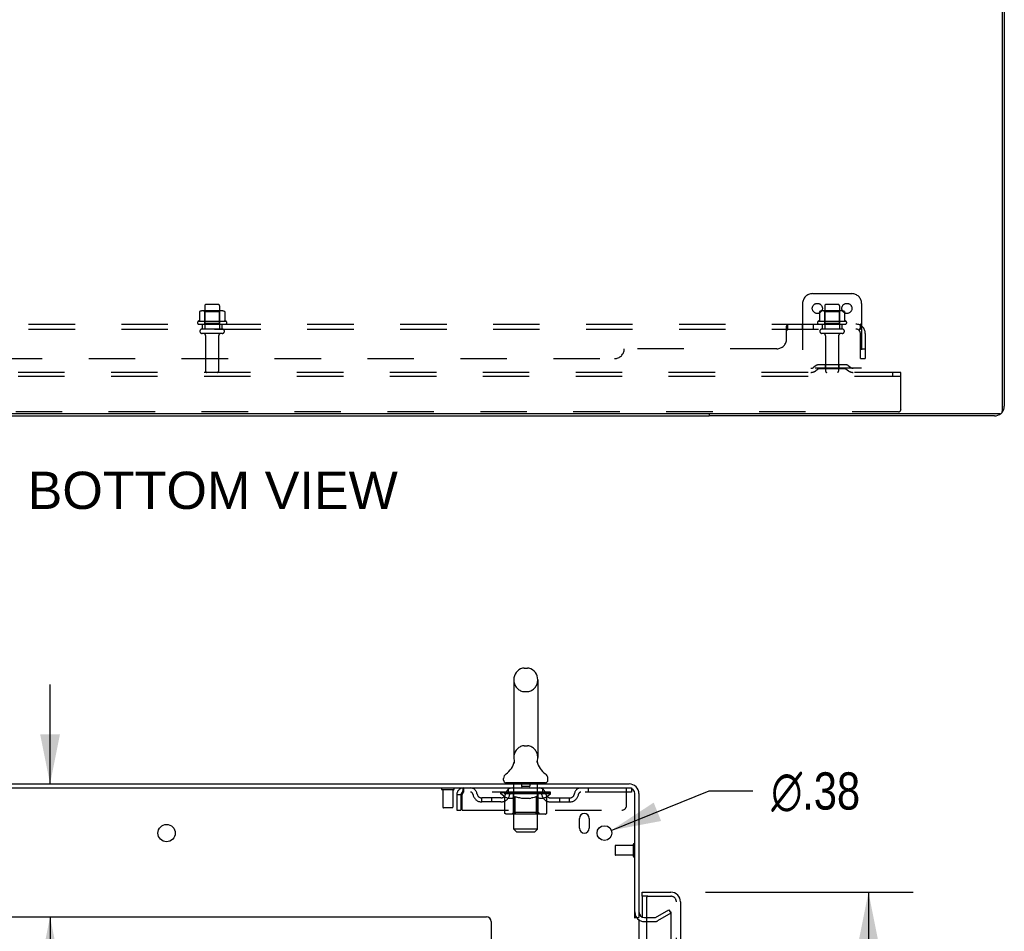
# Model space of a CAD drawing. Header units: inches. Extents: x 0 to 215, y 0 to 139.
# Tile 52 of 111: x 26 to 51, y 93 to 116. Entities that reach past the tile are written whole.
import ezdxf

# ---------------------------------------------------------------- set-up
doc = ezdxf.new("R2010")
doc.units = ezdxf.units.IN
doc.header["$LTSCALE"] = 11.804375
doc.header["$MEASUREMENT"] = 0
doc.linetypes.add('HIDDEN', pattern=[0.2, 0.1, -0.1])
doc.layers.get('0').update_dxf_attribs({"linetype": 'CONTINUOUS'})
for name, color, linetype in [('DEFAULT_2', 8, 'HIDDEN'), ('DIMENSIONS', 7, 'CONTINUOUS'), ('DOOR_ASSEMBLY', 7, 'CONTINUOUS'), ('SUBPANEL', 7, 'CONTINUOUS')]:
    doc.layers.add(name, color=color, linetype=linetype)
doc.styles.get("Standard").update_dxf_attribs({"font": 'arial.ttf'})
doc.styles.add('TEXTSTYLE_1', font='gdt', dxfattribs={"width": 0.8})
doc.dimstyles.new('DIMSTYLE_1', dxfattribs={"dimtxt": 0.946875, "dimasz": 1.2625, "dimexe": 0.09, "dimexo": 0.07, "dimgap": 0.0375, "dimtad": 0, "dimtih": 1, "dimtoh": 1, "dimzin": 4, "dimdsep": 46, "dimtxsty": 'Standard', "dimblk": '_FILLED', "dimblk1": '_FILLED', "dimblk2": '_FILLED', "dimcen": 0.09, "dimadec": 3, "dimazin": 1, "dimtfac": 1, "dimtdec": 3, "dimtofl": 0, "dimtmove": 0, "dimatfit": 3, "dimldrblk": '_FILLED', "dimfxl": 0, "dimtolj": 1, "dimtzin": 4, "dimarcsym": 0})
doc.dimstyles.new('DIMSTYLE_2', dxfattribs={"dimtxt": 0.946875, "dimasz": 1.2625, "dimexe": 0.09, "dimexo": 0.07, "dimgap": 0.09, "dimtad": 0, "dimtih": 1, "dimtoh": 1, "dimzin": 4, "dimdsep": 46, "dimtxsty": 'Standard', "dimblk": '_FILLED', "dimblk1": '_FILLED', "dimblk2": '_FILLED', "dimcen": 0.09, "dimadec": 3, "dimazin": 1, "dimtfac": 1, "dimtdec": 3, "dimtofl": 0, "dimtmove": 0, "dimatfit": 1, "dimldrblk": '_FILLED', "dimfxl": 0, "dimtolj": 1, "dimtzin": 4, "dimarcsym": 0})

# ---------------------------------------------------------------- blocks, each defined once
blk = doc.blocks.new('_FILLED')
at = {"color": 0, "linetype": 'ByBlock'}
blk.add_solid([(0, 0), (-1, 0.2), (-1, -0.2)], dxfattribs=at)
blk = doc.blocks.new('*D9')
at = {"layer": 'DIMENSIONS', "color": 2, "linetype": 'Continuous'}
for p, q in [((43.174, 93.542), (48.448, 93.542)), ((47.311, 93.542), (47.311, 55.002)), ((47.311, 13.042), (47.311, 51.688)), ((43.174, 13.042), (48.448, 13.042))]:
    blk.add_line(p, q, dxfattribs=at)
at = {"layer": 'DIMENSIONS', "color": 2, "linetype": 'Continuous', "xscale": 1.2625, "yscale": 1.2625, "zscale": 1.2625}
for p, rotation in [((47.311, 93.542), 90), ((47.311, 13.042), 270)]:
    blk.add_blockref('_FILLED', p, dxfattribs=dict(at, rotation=rotation))
at = {"layer": 'DIMENSIONS', "color": 2, "linetype": 'Continuous', "insert": (47.311, 54.528), "char_height": 0.9469, "width": 3.9635, "attachment_point": 2, "line_spacing_factor": 0.9}
blk.add_mtext('80.50\\PDOOR', dxfattribs=at)
blk = doc.blocks.new('*D15')
at = {"layer": 'DIMENSIONS', "color": 2, "linetype": 'Continuous'}
for p, q in [((26.519, 96.292), (26.519, 98.817)), ((26.519, 92.917), (26.519, 89.848)), ((26.519, 89.848), (27.624, 89.848))]:
    blk.add_line(p, q, dxfattribs=at)
at = {"layer": 'DIMENSIONS', "color": 2, "linetype": 'Continuous', "xscale": 1.2625, "yscale": 1.2625, "zscale": 1.2625}
for p, rotation in [((26.519, 96.292), 270), ((26.519, 92.917), 90)]:
    blk.add_blockref('_FILLED', p, dxfattribs=dict(at, rotation=rotation))
at = {"layer": 'DIMENSIONS', "color": 2, "linetype": 'Continuous', "insert": (28.097, 90.322), "char_height": 0.9469, "width": 2.57311, "attachment_point": 1, "line_spacing_factor": 0.9}
blk.add_mtext('3.38', dxfattribs=at)
blk = doc.blocks.new('*D25')
at = {"layer": 'DIMENSIONS', "color": 2, "linetype": 'Continuous'}
for p, q in [((40.778, 95.112), (43.265, 96.112)), ((43.265, 96.112), (44.37, 96.112))]:
    blk.add_line(p, q, dxfattribs=at)
at = {"layer": 'DIMENSIONS', "color": 2, "linetype": 'Continuous', "xscale": 1.2625, "yscale": 1.2625, "zscale": 1.2625, "rotation": 201.9136037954}
blk.add_blockref('_FILLED', (40.778, 95.112), dxfattribs=at)
at = {"layer": 'DIMENSIONS', "color": 2, "linetype": 'Continuous', "insert": (44.843, 96.586), "char_height": 0.94688, "width": 3.09993, "attachment_point": 1, "line_spacing_factor": 0.9, "style": 'TEXTSTYLE_1'}
blk.add_mtext('{\\fgdt;n}\\fArial;.38', dxfattribs=at)

msp = doc.modelspace()

# ---------------------------------------------------------------- linework, layer by layer
at = {"color": 3, "linetype": 'Continuous'}
for p, q in [((50.71, 129.645), (50.71, 105.757)), ((50.762, 129.541), (50.762, 105.891)), ((50.65, 105.697), (10.624, 105.697)), ((50.516, 105.645), (43.262, 105.645)), ((17.531, 96.292), (41.232, 96.292)), ((17.569, 96.188), (41.232, 96.188)), ((41.375, 92.884), (41.375, 96.045)), ((41.479, 96.045), (41.479, 92.896)), ((39.969, 95.167), (39.969, 95.417)), ((40.219, 95.417), (40.219, 95.167)), ((19.729, 92.917), (37.604, 92.917)), ((41.479, 92.844), (41.479, 13.74)), ((41.621, 92.896), (41.683, 92.896)), ((37.729, 92.792), (37.729, 12.417))]:
    msp.add_line(p, q, dxfattribs=at)
at = {"color": 7, "linetype": 'Continuous'}
for p, q in [((18.012, 105.645), (43.262, 105.645)), ((43.262, 105.697), (43.262, 105.645)), ((38.56, 99.237), (38.647, 99.237)), ((38.298, 98.937), (38.298, 96.962)), ((38.91, 98.937), (38.91, 96.962)), ((38.304, 96.819), (38.302, 96.814)), ((38.898, 96.873), (38.899, 96.878)), ((38.898, 96.868), (38.898, 96.873)), ((38.898, 96.863), (38.898, 96.868)), ((38.898, 96.858), (38.898, 96.863)), ((38.898, 96.853), (38.898, 96.858)), ((38.898, 96.848), (38.898, 96.853)), ((38.899, 96.843), (38.898, 96.848)), ((38.899, 96.878), (38.9, 96.883)), ((38.899, 96.838), (38.899, 96.843)), ((38.9, 96.833), (38.899, 96.838)), ((38.901, 96.829), (38.9, 96.834)), ((38.901, 96.888), (38.902, 96.892)), ((38.902, 96.825), (38.901, 96.829)), ((38.041, 96.391), (38.041, 96.43)), ((38.104, 96.322), (38.104, 96.292)), ((39.104, 96.322), (38.104, 96.322)), ((39.104, 96.322), (39.104, 96.292)), ((39.166, 96.391), (39.166, 96.43)), ((41.375, 92.896), (41.479, 92.896))]:
    msp.add_line(p, q, dxfattribs=at)
for points in [[(38.306, 96.892), (38.307, 96.888), (38.308, 96.883), (38.308, 96.878), (38.309, 96.873), (38.309, 96.868), (38.31, 96.863), (38.31, 96.858), (38.309, 96.853), (38.309, 96.848), (38.309, 96.843), (38.308, 96.839), (38.307, 96.834), (38.306, 96.829), (38.305, 96.824), (38.304, 96.819)], [(38.9, 96.883), (38.901, 96.888), (38.902, 96.892)]]:
    msp.add_lwpolyline(points, dxfattribs=at)
at = {"color": 3, "linetype": 'Continuous'}
for centre, radius in [((29.479, 95.042), 0.219), ((40.604, 95.042), 0.188)]:
    msp.add_circle(centre, radius, dxfattribs=at)
for centre, radius, start, end in [((50.516, 105.891), 0.246, 320.5726, 360), ((50.516, 105.891), 0.246, 270, 309.4274), ((50.65, 105.757), 0.06, 270, 360), ((41.232, 96.045), 0.246, 0, 90), ((41.232, 96.045), 0.142, 0, 90), ((40.094, 95.417), 0.125, 0, 180), ((40.094, 95.167), 0.125, 180, 360), ((37.604, 92.792), 0.125, 0, 90), ((41.621, 93.038), 0.142, 180, 270)]:
    msp.add_arc(centre, radius, start, end, dxfattribs=at)
at = {"color": 7, "linetype": 'Continuous'}
for centre, radius, start, end in [((38.604, 98.937), 0.306, 105.6303, 180), ((38.56, 99.093), 0.144, 90, 105.6303), ((38.647, 99.093), 0.144, 74.3697, 90), ((38.604, 98.937), 0.306, 0, 74.3697), ((37.806, 96.978), 0.523, 304.6624, 347.2389), ((38.604, 96.962), 0.306, 180, 193.2053), ((39.402, 96.978), 0.523, 192.7611, 235.3376), ((38.604, 96.962), 0.306, 346.7947, 360), ((38.185, 96.43), 0.144, 124.6624, 180), ((38.11, 96.391), 0.069, 180, 265), ((39.097, 96.391), 0.069, 275, 360), ((39.022, 96.43), 0.144, 360, 55.3376)]:
    msp.add_arc(centre, radius, start, end, dxfattribs=at)
at = {"layer": 'DEFAULT_2', "color": 8, "linetype": 'HIDDEN'}
for p, q in [((45.887, 108.749), (46.887, 108.749)), ((30.45, 108.444), (30.45, 107.849)), ((30.795, 108.474), (30.48, 108.474)), ((30.825, 108.444), (30.825, 107.849)), ((45.637, 108.499), (45.637, 106.749)), ((46.2, 108.444), (46.2, 107.849)), ((46.545, 108.474), (46.23, 108.474)), ((46.575, 108.444), (46.575, 107.849)), ((47.137, 108.499), (47.137, 106.749)), ((30.318, 108.288), (30.318, 108.07)), ((30.893, 108.31), (30.381, 108.31)), ((30.454, 108.29), (30.434, 108.31)), ((30.821, 108.29), (30.454, 108.29)), ((30.454, 107.994), (30.454, 108.29)), ((30.821, 108.29), (30.841, 108.31)), ((30.821, 107.994), (30.821, 108.29)), ((30.956, 108.288), (30.956, 108.07)), ((46.068, 108.288), (46.068, 108.07)), ((46.643, 108.31), (46.131, 108.31)), ((46.204, 108.29), (46.184, 108.31)), ((46.571, 108.29), (46.204, 108.29)), ((46.204, 107.994), (46.204, 108.29)), ((46.571, 108.29), (46.591, 108.31)), ((46.571, 107.994), (46.571, 108.29)), ((46.706, 108.288), (46.706, 108.07)), ((30.993, 108.044), (30.281, 108.044)), ((30.303, 107.974), (30.971, 107.974)), ((30.895, 107.849), (30.38, 107.849)), ((30.454, 107.994), (30.434, 107.974)), ((30.821, 107.994), (30.454, 107.994)), ((30.821, 107.994), (30.841, 107.974)), ((46.743, 108.044), (46.031, 108.044)), ((46.053, 107.974), (46.721, 107.974)), ((46.645, 107.849), (46.13, 107.849)), ((46.204, 107.994), (46.184, 107.974)), ((46.571, 107.994), (46.204, 107.994)), ((46.571, 107.994), (46.591, 107.974)), ((30.895, 107.739), (30.38, 107.739)), ((30.472, 107.676), (30.472, 106.779)), ((30.802, 107.676), (30.802, 106.779)), ((46.645, 107.739), (46.13, 107.739)), ((46.222, 107.676), (46.222, 106.779)), ((46.552, 107.676), (46.552, 106.779)), ((47.137, 106.853), (45.637, 106.853)), ((45.98, 106.921), (45.912, 106.872)), ((46.041, 106.837), (45.973, 106.788)), ((46.728, 106.943), (46.047, 106.943)), ((46.728, 106.839), (46.047, 106.839)), ((46.212, 106.943), (46.212, 106.839)), ((46.562, 106.943), (46.562, 106.839)), ((46.733, 106.837), (46.801, 106.788)), ((46.794, 106.921), (46.862, 106.872)), ((48.137, 106.749), (13.137, 106.749)), ((48.137, 106.645), (13.137, 106.645)), ((47.927, 106.645), (47.927, 106.749)), ((48.137, 106.645), (48.137, 106.749)), ((48.137, 105.811), (48.137, 106.645)), ((48.075, 105.749), (13.2, 105.749)), ((38.56, 98.637), (38.647, 98.637)), ((38.56, 97.262), (38.647, 97.262)), ((38.284, 96.322), (38.284, 96.292)), ((38.499, 96.312), (38.499, 96.232)), ((38.709, 96.312), (38.709, 96.232)), ((38.924, 96.322), (38.924, 96.292)), ((36.767, 96.145), (36.483, 96.145)), ((36.501, 96.145), (36.501, 95.698)), ((36.749, 96.145), (36.749, 95.698)), ((37.021, 96.188), (37.021, 96.084)), ((41.291, 96.084), (37.021, 96.084)), ((37.97, 96.037), (37.97, 96.084)), ((37.98, 96.077), (37.98, 96.084)), ((37.989, 96.074), (37.989, 96.077)), ((37.989, 96.074), (39.219, 96.074)), ((37.998, 96.074), (37.998, 96.077)), ((37.999, 96.074), (37.999, 96.077)), ((38.009, 96.077), (38.009, 96.084)), ((38.025, 96.074), (38.025, 96.077)), ((38.027, 96.074), (38.027, 96.077)), ((38.055, 96.077), (38.055, 96.084)), ((38.07, 96.074), (38.07, 96.077)), ((38.072, 96.074), (38.072, 96.077)), ((38.277, 96.077), (38.075, 96.077)), ((38.119, 96.077), (38.119, 96.084)), ((38.12, 96.074), (38.12, 96.077)), ((38.121, 96.074), (38.121, 96.077)), ((38.124, 96.074), (38.124, 96.077)), ((38.131, 96.074), (38.131, 96.077)), ((38.131, 96.074), (38.131, 96.077)), ((38.134, 96.074), (38.134, 96.077)), ((38.138, 96.074), (38.138, 96.078)), ((38.142, 96.074), (38.142, 96.077)), ((38.156, 96.074), (38.156, 96.077)), ((38.166, 96.084), (38.166, 96.188)), ((38.174, 96.074), (38.174, 96.077)), ((38.175, 96.074), (38.175, 96.079)), ((38.195, 96.074), (38.195, 96.077)), ((38.195, 96.074), (38.195, 96.077)), ((38.197, 96.077), (38.197, 96.084)), ((38.206, 96.074), (38.206, 96.077)), ((38.21, 96.074), (38.21, 96.077)), ((38.22, 96.074), (38.22, 96.077)), ((38.231, 96.074), (38.231, 96.081)), ((38.247, 96.074), (38.247, 96.077)), ((38.25, 96.074), (38.25, 96.077)), ((38.277, 96.074), (38.277, 96.077)), ((38.344, 96.077), (38.282, 96.077)), ((38.287, 96.077), (38.287, 96.084)), ((38.294, 96.074), (38.294, 96.077)), ((38.299, 96.074), (38.299, 96.077)), ((38.304, 95.141), (38.304, 96.292)), ((38.305, 96.074), (38.305, 96.082)), ((38.309, 96.074), (38.309, 96.077)), ((38.32, 96.074), (38.32, 96.077)), ((38.344, 96.074), (38.344, 96.077)), ((38.419, 96.077), (38.36, 96.077)), ((38.38, 96.074), (38.38, 96.077)), ((38.387, 96.077), (38.387, 96.084)), ((38.391, 96.074), (38.391, 96.077)), ((38.393, 96.074), (38.393, 96.083)), ((38.396, 96.074), (38.396, 96.077)), ((38.403, 96.074), (38.403, 96.077)), ((38.419, 96.074), (38.419, 96.077)), ((38.499, 96.077), (38.445, 96.077)), ((38.458, 96.074), (38.458, 96.077)), ((38.489, 96.077), (38.604, 96.084)), ((38.494, 96.077), (38.494, 96.084)), ((38.494, 96.077), (38.494, 96.084)), ((38.494, 96.084), (38.494, 96.084)), ((38.494, 96.074), (38.494, 96.077)), ((38.498, 96.074), (38.498, 96.077)), ((38.499, 96.074), (38.499, 96.077)), ((38.5, 96.074), (38.5, 96.077)), ((38.699, 96.222), (38.509, 96.222)), ((38.583, 96.077), (38.535, 96.077)), ((38.54, 96.074), (38.54, 96.077)), ((38.583, 96.074), (38.583, 96.077)), ((38.601, 96.077), (38.601, 96.077)), ((38.601, 96.074), (38.601, 96.077)), ((38.601, 96.074), (38.601, 96.077)), ((38.604, 96.077), (38.604, 96.084)), ((38.604, 96.084), (38.718, 96.077)), ((38.606, 96.074), (38.606, 96.077)), ((38.606, 96.074), (38.606, 96.077)), ((38.606, 96.077), (38.606, 96.077)), ((38.625, 96.074), (38.625, 96.077)), ((38.625, 96.077), (38.673, 96.077)), ((38.667, 96.074), (38.667, 96.077)), ((38.708, 96.074), (38.708, 96.077)), ((38.708, 96.074), (38.708, 96.077)), ((38.708, 96.077), (38.763, 96.077)), ((38.709, 96.074), (38.709, 96.077)), ((38.713, 96.077), (38.713, 96.084)), ((38.713, 96.084), (38.714, 96.084)), ((38.713, 96.074), (38.713, 96.077)), ((38.714, 96.077), (38.714, 96.084)), ((38.75, 96.074), (38.75, 96.077)), ((38.789, 96.074), (38.789, 96.077)), ((38.789, 96.077), (38.848, 96.077)), ((38.804, 96.074), (38.804, 96.077)), ((38.811, 96.074), (38.811, 96.077)), ((38.814, 96.074), (38.814, 96.083)), ((38.817, 96.074), (38.817, 96.077)), ((38.82, 96.077), (38.82, 96.084)), ((38.828, 96.074), (38.828, 96.077)), ((38.864, 96.074), (38.864, 96.077)), ((38.864, 96.077), (38.926, 96.077)), ((38.888, 96.074), (38.888, 96.077)), ((38.899, 96.074), (38.899, 96.077)), ((38.903, 96.074), (38.903, 96.082)), ((38.904, 95.141), (38.904, 96.292)), ((38.909, 96.074), (38.909, 96.077)), ((38.914, 96.074), (38.914, 96.077)), ((38.92, 96.077), (38.92, 96.084)), ((38.931, 96.074), (38.931, 96.077)), ((38.931, 96.077), (39.237, 96.077)), ((38.958, 96.074), (38.958, 96.077)), ((38.961, 96.074), (38.961, 96.077)), ((38.976, 96.074), (38.976, 96.081)), ((38.988, 96.074), (38.988, 96.077)), ((38.997, 96.074), (38.997, 96.077)), ((39.001, 96.074), (39.001, 96.077)), ((39.011, 96.077), (39.011, 96.084)), ((39.012, 96.074), (39.012, 96.077)), ((39.012, 96.074), (39.012, 96.077)), ((39.033, 96.074), (39.033, 96.079)), ((39.033, 96.074), (39.033, 96.077)), ((39.041, 96.084), (39.041, 96.188)), ((39.051, 96.074), (39.051, 96.077)), ((39.065, 96.074), (39.065, 96.077)), ((39.07, 96.074), (39.07, 96.078)), ((39.073, 96.074), (39.073, 96.077)), ((39.076, 96.074), (39.076, 96.077)), ((39.077, 96.074), (39.077, 96.077)), ((39.084, 96.074), (39.084, 96.077)), ((39.087, 96.074), (39.087, 96.077)), ((39.087, 96.074), (39.087, 96.077)), ((39.089, 96.077), (39.089, 96.084)), ((39.116, 96.08), (39.236, 96.081)), ((39.116, 96.077), (39.116, 96.08)), ((39.135, 96.074), (39.135, 96.077)), ((39.138, 96.074), (39.138, 96.077)), ((39.152, 96.077), (39.152, 96.084)), ((39.181, 96.074), (39.181, 96.077)), ((39.183, 96.074), (39.183, 96.077)), ((39.199, 96.077), (39.199, 96.084)), ((39.209, 96.074), (39.209, 96.077)), ((39.21, 96.074), (39.21, 96.077)), ((39.219, 96.074), (39.219, 96.077)), ((39.227, 96.077), (39.227, 96.084)), ((39.236, 96.077), (39.236, 96.081)), ((39.237, 96.037), (39.237, 96.077)), ((40.191, 96.188), (40.191, 96.084)), ((41.166, 95.75), (41.166, 96.188)), ((41.232, 96.188), (41.291, 96.188)), ((41.291, 96.188), (41.291, 96.084)), ((36.854, 96.021), (36.854, 95.625)), ((36.854, 96.021), (36.958, 96.021)), ((36.958, 96.021), (36.958, 95.625)), ((36.988, 95.625), (36.988, 96.021)), ((37.489, 95.833), (37.489, 95.937)), ((37.972, 95.937), (37.489, 95.937)), ((37.972, 95.833), (37.489, 95.833)), ((37.739, 95.833), (37.739, 95.937)), ((38.07, 95.967), (37.97, 96.037)), ((39.237, 96.037), (37.97, 96.037)), ((38.07, 95.562), (38.07, 95.967)), ((38.07, 95.967), (38.084, 95.958)), ((38.098, 95.95), (38.084, 95.958)), ((38.111, 95.942), (38.097, 95.95)), ((38.125, 95.936), (38.111, 95.942)), ((38.138, 95.93), (38.124, 95.936)), ((38.151, 95.925), (38.138, 95.93)), ((38.255, 95.925), (38.151, 95.925)), ((38.255, 95.925), (38.269, 95.93)), ((38.282, 95.936), (38.269, 95.93)), ((38.296, 95.942), (38.282, 95.936)), ((38.291, 95.565), (38.291, 96.034)), ((38.309, 95.95), (38.296, 95.942)), ((38.323, 95.958), (38.309, 95.95)), ((38.337, 95.968), (38.323, 95.958)), ((38.337, 95.562), (38.337, 95.968)), ((38.337, 95.968), (38.366, 95.958)), ((38.394, 95.95), (38.366, 95.958)), ((38.422, 95.942), (38.394, 95.95)), ((38.45, 95.936), (38.422, 95.942)), ((38.477, 95.93), (38.45, 95.936)), ((38.505, 95.925), (38.477, 95.93)), ((38.703, 95.925), (38.505, 95.925)), ((38.703, 95.925), (38.731, 95.93)), ((38.759, 95.936), (38.73, 95.93)), ((38.787, 95.942), (38.758, 95.936)), ((38.815, 95.95), (38.786, 95.942)), ((38.844, 95.959), (38.814, 95.95)), ((38.873, 95.969), (38.843, 95.959)), ((38.873, 95.562), (38.873, 95.969)), ((38.873, 95.969), (38.887, 95.959)), ((38.902, 95.95), (38.887, 95.959)), ((38.916, 95.942), (38.902, 95.95)), ((38.916, 95.565), (38.916, 96.034)), ((38.931, 95.936), (38.916, 95.942)), ((38.945, 95.93), (38.931, 95.936)), ((38.959, 95.925), (38.945, 95.93)), ((39.053, 95.925), (38.959, 95.925)), ((39.053, 95.925), (39.067, 95.93)), ((39.082, 95.936), (39.067, 95.93)), ((39.096, 95.942), (39.081, 95.936)), ((39.111, 95.95), (39.096, 95.942)), ((39.125, 95.959), (39.11, 95.95)), ((39.14, 95.969), (39.125, 95.959)), ((39.14, 95.969), (39.237, 96.037)), ((39.14, 95.562), (39.14, 95.969)), ((39.235, 95.937), (39.718, 95.937)), ((39.235, 95.833), (39.718, 95.833)), ((39.468, 95.833), (39.468, 95.937)), ((39.718, 95.833), (39.718, 95.937)), ((36.739, 95.688), (36.511, 95.688)), ((36.854, 95.625), (36.958, 95.625)), ((36.988, 95.625), (41.041, 95.625)), ((38.291, 95.565), (38.251, 95.525)), ((38.916, 95.565), (38.291, 95.565)), ((38.916, 95.565), (38.956, 95.525)), ((39.097, 95.525), (38.113, 95.525)), ((38.349, 95.53), (38.346, 95.532)), ((38.354, 95.526), (38.351, 95.528)), ((38.356, 95.526), (38.354, 95.526)), ((38.359, 95.525), (38.356, 95.526)), ((38.373, 95.072), (38.304, 95.141)), ((38.904, 95.141), (38.304, 95.141)), ((38.373, 95.072), (38.835, 95.072)), ((38.835, 95.072), (38.904, 95.141)), ((40.875, 94.718), (40.875, 94.49)), ((41.332, 94.728), (40.885, 94.728)), ((41.332, 94.746), (41.332, 94.462)), ((41.332, 94.48), (40.885, 94.48)), ((41.899, 92.9), (42.239, 93.096)), ((42.239, 93.096), (42.291, 93.006)), ((41.683, 92.896), (41.883, 92.896)), ((42.291, 93.006), (41.951, 92.81)), ((42.291, 93.026), (42.291, 13.557)), ((41.621, 92.792), (41.883, 92.792))]:
    msp.add_line(p, q, dxfattribs=at)
for points in [[(30.318, 108.07), (30.318, 108.069), (30.318, 108.068), (30.318, 108.067), (30.317, 108.066), (30.317, 108.065), (30.317, 108.065), (30.316, 108.064), (30.316, 108.064), (30.316, 108.063), (30.315, 108.063), (30.315, 108.063), (30.315, 108.063), (30.314, 108.062), (30.314, 108.062), (30.314, 108.062), (30.313, 108.062), (30.313, 108.062), (30.313, 108.061)], [(30.324, 108.298), (30.323, 108.297), (30.321, 108.296), (30.32, 108.295), (30.319, 108.293), (30.319, 108.292), (30.318, 108.29), (30.318, 108.288)], [(30.95, 108.298), (30.951, 108.297), (30.953, 108.296), (30.954, 108.295), (30.955, 108.293), (30.955, 108.292), (30.956, 108.29), (30.956, 108.288)], [(30.961, 108.061), (30.961, 108.062), (30.961, 108.062), (30.96, 108.062), (30.96, 108.062), (30.96, 108.062), (30.96, 108.063), (30.959, 108.063), (30.959, 108.063), (30.959, 108.063), (30.958, 108.064), (30.958, 108.064), (30.958, 108.065), (30.957, 108.065), (30.957, 108.066), (30.957, 108.067), (30.956, 108.068), (30.956, 108.069), (30.956, 108.07)], [(46.068, 108.07), (46.068, 108.069), (46.068, 108.068), (46.068, 108.067), (46.067, 108.066), (46.067, 108.065), (46.067, 108.065), (46.066, 108.064), (46.066, 108.064), (46.066, 108.063), (46.065, 108.063), (46.065, 108.063), (46.065, 108.063), (46.064, 108.062), (46.064, 108.062), (46.064, 108.062), (46.063, 108.062), (46.063, 108.062), (46.063, 108.061)], [(46.074, 108.298), (46.073, 108.297), (46.071, 108.296), (46.07, 108.295), (46.069, 108.293), (46.069, 108.292), (46.068, 108.29), (46.068, 108.288)], [(46.7, 108.298), (46.701, 108.297), (46.703, 108.296), (46.704, 108.295), (46.705, 108.293), (46.705, 108.292), (46.706, 108.29), (46.706, 108.288)], [(46.711, 108.061), (46.711, 108.062), (46.711, 108.062), (46.71, 108.062), (46.71, 108.062), (46.71, 108.062), (46.71, 108.063), (46.709, 108.063), (46.709, 108.063), (46.709, 108.063), (46.708, 108.064), (46.708, 108.064), (46.708, 108.065), (46.707, 108.065), (46.707, 108.066), (46.707, 108.067), (46.706, 108.068), (46.706, 108.069), (46.706, 108.07)], [(37.021, 96.188), (37.018, 96.187), (37.016, 96.184), (37.014, 96.178), (37.011, 96.171), (37.009, 96.162), (37.007, 96.151), (37.004, 96.139), (37.002, 96.125), (36.999, 96.11), (36.997, 96.093), (36.995, 96.076), (36.992, 96.058), (36.99, 96.039), (36.988, 96.021)], [(37.021, 96.084), (37.018, 96.083), (37.016, 96.082), (37.014, 96.08), (37.011, 96.077), (37.009, 96.074), (37.007, 96.07), (37.004, 96.065), (37.002, 96.06), (36.999, 96.054), (36.997, 96.048), (36.995, 96.042), (36.992, 96.035), (36.99, 96.028), (36.988, 96.021)], [(38.113, 95.525), (38.107, 95.526), (38.102, 95.526), (38.097, 95.528), (38.092, 95.53), (38.088, 95.532), (38.083, 95.535), (38.08, 95.539), (38.076, 95.543), (38.074, 95.547), (38.071, 95.552), (38.07, 95.557), (38.07, 95.562)], [(38.338, 95.552), (38.338, 95.557), (38.337, 95.562)], [(38.339, 95.547), (38.338, 95.552), (38.338, 95.557), (38.337, 95.562)], [(38.851, 95.525), (38.854, 95.526), (38.856, 95.526), (38.859, 95.528), (38.861, 95.53), (38.863, 95.532), (38.866, 95.535), (38.868, 95.539), (38.869, 95.543), (38.871, 95.547), (38.872, 95.552), (38.872, 95.557), (38.873, 95.562)], [(39.097, 95.525), (39.102, 95.526), (39.108, 95.526), (39.113, 95.528), (39.117, 95.53), (39.122, 95.532), (39.126, 95.535), (39.13, 95.539), (39.134, 95.543), (39.136, 95.547), (39.138, 95.552), (39.14, 95.557), (39.14, 95.562)], [(38.351, 95.528), (38.349, 95.53), (38.346, 95.532), (38.344, 95.535), (38.342, 95.539), (38.341, 95.543), (38.339, 95.547)], [(38.344, 95.535), (38.342, 95.539), (38.341, 95.543)], [(42.274, 93.046), (42.274, 93.046), (42.272, 93.046), (42.27, 93.046), (42.268, 93.045), (42.266, 93.044)], [(42.279, 93.045), (42.278, 93.046), (42.276, 93.046), (42.274, 93.046)], [(42.279, 93.045), (42.281, 93.044), (42.283, 93.043), (42.285, 93.042), (42.286, 93.04), (42.287, 93.039), (42.289, 93.037), (42.289, 93.035), (42.29, 93.033), (42.291, 93.031), (42.291, 93.028), (42.291, 93.026)]]:
    msp.add_lwpolyline(points, dxfattribs=at)
for centre in [(46.012, 108.374), (46.762, 108.374)]:
    msp.add_circle(centre, 0.128, dxfattribs=at)
for centre, radius, start, end in [((45.887, 108.499), 0.25, 90, 180), ((46.887, 108.499), 0.25, 0, 90), ((30.48, 108.444), 0.03, 90, 180), ((30.795, 108.444), 0.03, 0, 90), ((46.23, 108.444), 0.03, 90, 180), ((46.545, 108.444), 0.03, 0, 90), ((30.381, 108.169), 0.141, 90, 113.95), ((30.893, 108.169), 0.141, 66.05, 90), ((46.131, 108.169), 0.141, 90, 113.95), ((46.643, 108.169), 0.141, 66.05, 90), ((30.303, 108.012), 0.0384, 124.4497, 270), ((30.637, 107.444), 0.698, 117.6814, 120.6631), ((30.38, 107.794), 0.055, 90, 270), ((30.895, 107.794), 0.055, 270, 90), ((30.637, 107.444), 0.698, 59.3369, 62.3186), ((30.971, 108.012), 0.0384, 270, 55.5503), ((46.053, 108.012), 0.0384, 124.4497, 270), ((46.387, 107.444), 0.698, 117.6814, 120.6631), ((46.13, 107.794), 0.055, 90, 270), ((46.645, 107.794), 0.055, 270, 90), ((46.387, 107.444), 0.698, 59.3369, 62.3186), ((46.721, 108.012), 0.0384, 270, 55.5503), ((30.41, 107.676), 0.0625, 0, 90), ((30.865, 107.676), 0.0625, 90, 180), ((46.16, 107.676), 0.0625, 0, 90), ((46.615, 107.676), 0.0625, 90, 180), ((45.851, 106.957), 0.104, 270, 305.7539), ((46.047, 106.829), 0.114, 90, 125.7539), ((46.047, 106.829), 0.01, 90, 125.7539), ((46.728, 106.829), 0.114, 54.2461, 90), ((46.728, 106.829), 0.01, 54.2461, 90), ((46.923, 106.957), 0.104, 234.2461, 270), ((30.502, 106.779), 0.03, 180, 270), ((30.772, 106.779), 0.03, 270, 360), ((45.851, 106.957), 0.208, 270, 305.7539), ((46.252, 106.779), 0.03, 180, 270), ((46.522, 106.779), 0.03, 270, 360), ((46.923, 106.957), 0.208, 234.2461, 270), ((48.075, 105.811), 0.0625, 270, 360), ((38.604, 98.937), 0.306, 180, 254.3697), ((38.604, 98.937), 0.306, 285.6303, 360), ((38.56, 98.781), 0.144, 254.3697, 270), ((38.647, 98.781), 0.144, 270, 285.6303), ((38.604, 96.962), 0.306, 105.6303, 180), ((38.56, 97.118), 0.144, 90, 105.6303), ((38.647, 97.118), 0.144, 74.3697, 90), ((38.604, 96.962), 0.306, 0, 74.3697), ((38.11, 96.391), 0.069, 265, 270), ((38.274, 96.292), 0.03, 0, 90), ((38.489, 96.312), 0.01, 0, 90), ((38.719, 96.312), 0.01, 90, 180), ((38.934, 96.292), 0.03, 90, 180), ((39.097, 96.391), 0.069, 270, 275), ((36.483, 96.166), 0.0215, 90, 270), ((36.767, 96.166), 0.0215, 270, 90), ((37.021, 96.021), 0.167, 90, 180), ((37.021, 96.021), 0.063, 90, 180), ((37.2, 96.021), 0.167, 8.0716, 90), ((37.2, 96.021), 0.0625, 7.9863, 90), ((38.261, 96.021), 0.167, 90, 171.9284), ((38.261, 96.021), 0.0625, 90, 172.0137), ((38.251, 96.034), 0.0398, 0, 90), ((38.509, 96.232), 0.01, 180, 270), ((38.699, 96.232), 0.01, 270, 360), ((38.956, 96.034), 0.0398, 90, 180), ((38.946, 96.021), 0.167, 8.0716, 90), ((38.947, 96.021), 0.0625, 7.9863, 90), ((40.007, 96.021), 0.167, 90, 171.9284), ((40.007, 96.021), 0.0625, 90, 172.0137), ((37.489, 96.062), 0.229, 187.9863, 270), ((37.489, 96.062), 0.125, 188.0716, 270), ((37.972, 96.062), 0.125, 270, 351.9284), ((37.972, 96.062), 0.229, 270, 352.0137), ((39.235, 96.062), 0.229, 187.9863, 270), ((39.235, 96.062), 0.125, 188.0716, 270), ((39.718, 96.062), 0.125, 270, 351.9284), ((39.718, 96.062), 0.229, 270, 352.0137), ((36.511, 95.698), 0.01, 180, 270), ((36.739, 95.698), 0.01, 270, 360), ((41.041, 95.75), 0.125, 270, 360), ((40.885, 94.718), 0.01, 90, 180), ((41.353, 94.746), 0.0215, 0, 180), ((40.885, 94.49), 0.01, 180, 270), ((41.353, 94.462), 0.0215, 180, 360), ((41.621, 93.038), 0.246, 180, 270), ((41.883, 92.929), 0.033, 270, 300), ((41.883, 92.929), 0.137, 270, 300)]:
    msp.add_arc(centre, radius, start, end, dxfattribs=at)
for centre, major_axis, ratio, start_param, end_param in [((38.604, 96.084), (0.633, 0.007), 0.05963, 2.96643, 3.140963), ((37.951, 96.072), (0.198, 0), 0.060556, 0.430652, 1.470503), ((38.604, 96.084), (0.633, 0), 0.060556, -3.141593, -2.96706), ((37.951, 96.065), (0.198, 0.002), 0.05963, 1.376596, 1.469874), ((38.604, 96.084), (0.633, 0.013), 0.05688, 2.791345, 2.965878), ((37.926, 96.072), (0.198, 0.002), 0.05963, 0.25549, 1.295341), ((37.995, 96.072), (0.198, -0.002), 0.05963, 0.605815, 1.645666), ((38.604, 96.084), (0.633, -0.007), 0.05963, -2.96643, -2.791898), ((37.995, 96.065), (0.198, 0), 0.060556, 1.551758, 1.645036), ((37.926, 96.065), (0.198, 0.004), 0.05688, 1.20151, 1.294789), ((37.996, 96.067), (0.164, 0.002), 0.05963, 1.065228, 1.614276), ((37.976, 96.067), (0.164, 0.003), 0.05688, 0.890143, 1.43919), ((38.034, 96.067), (0.164, 0), 0.060556, 1.240391, 1.789438), ((38.604, 96.084), (0.633, 0.019), 0.052395, 2.616403, 2.790936), ((37.923, 96.072), (0.198, 0.004), 0.05688, 0.080405, 1.120256), ((38.057, 96.072), (0.198, -0.004), 0.05688, 0.7809, 1.820751), ((38.604, 96.084), (0.633, -0.013), 0.05688, -2.791345, -2.616812), ((38.057, 96.065), (0.198, -0.002), 0.05963, 1.72692, 1.820198), ((37.923, 96.065), (0.198, 0.006), 0.052395, 1.026568, 1.119847), ((37.976, 96.067), (0.164, 0.005), 0.052395, 0.715201, 1.264248), ((38.09, 96.067), (0.164, -0.002), 0.05963, 1.415553, 1.9646), ((38.604, 96.084), (0.633, 0.025), 0.046319, 2.441654, 2.616187), ((38.137, 96.072), (0.198, -0.006), 0.052395, 0.955842, 1.995693), ((37.94, 96.072), (0.198, 0.006), 0.052395, -0.094537, 0.945314), ((38.604, 96.084), (0.633, -0.019), 0.052395, -2.616403, -2.44187), ((38.137, 96.065), (0.198, -0.004), 0.05688, 1.902006, 1.995284), ((37.94, 96.065), (0.198, 0.008), 0.046319, 0.851819, 0.945098), ((37.994, 96.067), (0.164, 0.006), 0.046319, 0.540452, 1.089499), ((38.161, 96.067), (0.164, -0.003), 0.05688, 1.590638, 2.139686), ((38.604, 96.084), (0.633, 0.029), 0.038841, 2.267123, 2.441656), ((38.23, 96.072), (0.198, -0.008), 0.046319, 1.130591, 2.170442), ((37.977, 96.072), (0.198, 0.008), 0.046319, -0.269286, 0.770565), ((38.604, 96.084), (0.633, -0.025), 0.046319, -2.441654, -2.267121), ((38.23, 96.065), (0.198, -0.006), 0.052395, 2.076947, 2.170226), ((37.977, 96.065), (0.198, 0.009), 0.038841, 0.677289, 0.770567), ((38.031, 96.067), (0.164, 0.008), 0.038841, 0.365921, 0.914969), ((38.245, 96.067), (0.164, -0.005), 0.052395, 1.76558, 2.314627), ((38.604, 96.084), (0.633, 0.033), 0.030195, 2.09281, 2.267343), ((38.335, 96.072), (0.198, -0.009), 0.038841, 1.305122, 2.344973), ((38.033, 96.072), (0.198, 0.009), 0.038841, -0.443817, 0.596034), ((38.604, 96.084), (0.633, -0.029), 0.038841, -2.267123, -2.092591), ((38.335, 96.065), (0.198, -0.008), 0.046319, 2.251696, 2.344975), ((38.033, 96.065), (0.198, 0.01), 0.030195, 0.502975, 0.596254), ((38.085, 96.067), (0.164, 0.009), 0.030195, 0.191608, 0.740655), ((38.341, 96.067), (0.164, -0.006), 0.046319, 1.940329, 2.489376), ((38.106, 96.072), (0.198, 0.01), 0.030195, -0.61813, 0.421721), ((38.604, 96.084), (0.633, 0.036), 0.020645, 1.918687, 2.09322), ((38.448, 96.072), (0.198, -0.01), 0.030195, 1.479435, 2.519286), ((38.604, 96.084), (0.633, -0.033), 0.030195, -2.09281, -1.918277), ((38.448, 96.065), (0.198, -0.009), 0.038841, 2.426227, 2.519505), ((38.106, 96.065), (0.198, 0.011), 0.020645, 0.328852, 0.422131), ((38.155, 96.067), (0.164, 0.009), 0.020645, 0.017485, 0.566532), ((38.444, 96.067), (0.164, -0.008), 0.038841, 2.11486, 2.663907), ((38.195, 96.072), (0.198, 0.011), 0.020645, -0.792253, 0.247598), ((38.604, 96.084), (0.633, 0.038), 0.010478, 1.744704, 1.919237), ((38.566, 96.072), (0.198, -0.011), 0.020645, 1.653558, 2.693409), ((38.604, 96.084), (0.633, -0.036), 0.020645, -1.918687, -1.744154), ((38.566, 96.065), (0.198, -0.01), 0.030195, 2.60054, 2.693819), ((38.195, 96.065), (0.198, 0.012), 0.010478, 0.154869, 0.248148), ((38.239, 96.067), (0.164, 0.01), 0.010478, 6.126688, 6.675735), ((38.553, 96.067), (0.164, -0.009), 0.030195, 2.289173, 2.83822), ((38.296, 96.072), (0.198, 0.012), 0.010478, -0.966236, -0.000846), ((38.684, 96.072), (0.198, -0.012), 0.010478, 1.827541, 2.867392), ((38.604, 96.084), (0.633, -0.038), 0.010478, -1.744704, -1.570171), ((38.684, 96.065), (0.198, -0.011), 0.020645, 2.774664, 2.867942), ((38.662, 96.067), (0.164, -0.009), 0.020645, 2.463296, 3.012344), ((38.523, 96.072), (0.198, 0.012), 0.010478, 0.274201, 1.314052), ((38.437, 96.067), (0.164, 0.01), 0.010478, -0.000483, 0.504314), ((38.407, 96.065), (0.198, 0.012), 0.010478, 0.099668, 0.192946), ((38.604, 96.084), (0.633, 0.038), 0.010478, -1.571421, -1.396888), ((38.801, 96.065), (0.198, -0.012), 0.010478, 2.948646, 3.041925), ((38.771, 96.067), (0.164, -0.01), 0.010478, 2.637279, 3.142076), ((38.642, 96.072), (0.198, 0.011), 0.020645, 0.448184, 1.488034), ((38.545, 96.067), (0.164, 0.009), 0.020645, 0.129249, 0.678296), ((38.523, 96.065), (0.198, 0.011), 0.020645, 0.273651, 0.366929), ((38.911, 96.072), (0.198, -0.012), 0.010478, -3.140747, -2.175357), ((38.604, 96.084), (0.633, 0.036), 0.020645, -1.397439, -1.222906), ((38.604, 96.084), (0.633, -0.038), 0.010478, 1.222355, 1.396888), ((38.76, 96.072), (0.198, 0.01), 0.030195, 0.622307, 1.662158), ((38.655, 96.067), (0.164, 0.009), 0.030195, 0.303372, 0.852419), ((38.968, 96.067), (0.164, -0.01), 0.010478, 2.749043, 3.29809), ((39.012, 96.072), (0.198, -0.011), 0.020645, 2.893995, 3.933846), ((38.642, 96.065), (0.198, 0.01), 0.030195, 0.447774, 0.541052), ((39.012, 96.065), (0.198, -0.012), 0.010478, 2.893445, 2.986723), ((38.604, 96.084), (0.633, 0.033), 0.030195, -1.223315, -1.048783), ((38.604, 96.084), (0.633, -0.036), 0.020645, 1.048373, 1.222906), ((38.872, 96.072), (0.198, 0.009), 0.038841, 0.79662, 1.836471), ((38.763, 96.067), (0.164, 0.008), 0.038841, 0.477686, 1.026733), ((39.052, 96.067), (0.164, -0.009), 0.020645, 2.57506, 3.124108), ((39.101, 96.072), (0.198, -0.01), 0.030195, 2.719872, 3.759723), ((38.977, 96.072), (0.198, 0.008), 0.046319, 0.971151, 2.011002), ((38.76, 96.065), (0.198, 0.009), 0.038841, 0.622087, 0.715366), ((39.101, 96.065), (0.198, -0.011), 0.020645, 2.719462, 2.812741), ((38.604, 96.084), (0.633, 0.029), 0.038841, -1.049002, -0.874469), ((38.604, 96.084), (0.633, -0.033), 0.030195, 0.87425, 1.048783), ((38.867, 96.067), (0.164, 0.006), 0.046319, 0.652216, 1.201263), ((39.071, 96.072), (0.198, 0.006), 0.052395, 1.1459, 2.185751), ((39.122, 96.067), (0.164, -0.009), 0.030195, 2.400937, 2.949985), ((39.175, 96.072), (0.198, -0.009), 0.038841, 2.545558, 3.585409), ((38.962, 96.067), (0.164, 0.005), 0.052395, 0.826965, 1.376012), ((38.872, 96.065), (0.198, 0.008), 0.046319, 0.796618, 0.889896), ((39.175, 96.065), (0.198, -0.01), 0.030195, 2.545339, 2.638617), ((39.15, 96.072), (0.198, 0.004), 0.05688, 1.320842, 2.360692), ((38.604, 96.084), (0.633, 0.025), 0.046319, -0.874471, -0.699939), ((38.604, 96.084), (0.633, -0.029), 0.038841, 0.699936, 0.874469), ((39.231, 96.072), (0.198, -0.008), 0.046319, 2.371028, 3.410879), ((39.176, 96.067), (0.164, -0.008), 0.038841, 2.226624, 2.775671), ((39.213, 96.072), (0.198, 0.002), 0.05963, 1.495927, 2.535778), ((39.047, 96.067), (0.164, 0.003), 0.05688, 1.001907, 1.550954), ((39.268, 96.072), (0.198, -0.006), 0.052395, 2.196279, 3.23613), ((39.213, 96.067), (0.164, -0.006), 0.046319, 2.052093, 2.601141), ((38.977, 96.065), (0.198, 0.006), 0.052395, 0.971367, 1.064645), ((39.257, 96.072), (0.198, 0), 0.060556, 2.364024, 2.71094), ((39.231, 96.065), (0.198, -0.009), 0.038841, 2.371026, 2.464304), ((39.285, 96.072), (0.198, -0.004), 0.05688, 2.021337, 3.061188), ((38.604, 96.084), (0.633, 0.019), 0.052395, -0.699723, -0.52519), ((38.604, 96.084), (0.633, -0.025), 0.046319, 0.525406, 0.699939), ((39.281, 96.072), (0.198, -0.002), 0.05963, 1.846251, 2.886102), ((39.118, 96.067), (0.164, 0.002), 0.05963, 1.176993, 1.72604), ((39.232, 96.067), (0.164, -0.005), 0.052395, 1.877344, 2.426392), ((39.173, 96.067), (0.164, 0), 0.060556, 1.352155, 1.901202), ((39.231, 96.067), (0.164, -0.003), 0.05688, 1.702402, 2.25145), ((39.211, 96.067), (0.164, -0.002), 0.05963, 1.527317, 2.076364), ((39.071, 96.065), (0.198, 0.004), 0.05688, 1.146309, 1.239587), ((39.268, 96.065), (0.198, -0.008), 0.046319, 2.196495, 2.289773), ((38.604, 96.084), (0.633, 0.013), 0.05688, -0.524781, -0.350248), ((38.604, 96.084), (0.633, -0.019), 0.052395, 0.350657, 0.52519), ((39.257, 96.065), (0.198, -0.002), 0.05963, 1.764997, 1.971333), ((39.15, 96.065), (0.198, 0.002), 0.05963, 1.321394, 1.414673), ((39.285, 96.065), (0.198, -0.006), 0.052395, 2.021746, 2.115024), ((38.604, 96.084), (0.633, 0.007), 0.05963, -0.349695, -0.175162), ((38.604, 96.084), (0.633, -0.013), 0.05688, 0.175715, 0.350248), ((39.213, 96.065), (0.198, 0), 0.060556, 1.496556, 1.589835), ((39.281, 96.065), (0.198, -0.004), 0.05688, 1.846804, 1.940083), ((38.604, 96.084), (0.633, -0.007), 0.05963, 6.27665, 6.458348), ((38.604, 96.084), (0.633, 0), 0.060556, -0.174533, -0.058352)]:
    msp.add_ellipse(centre, major_axis=major_axis, ratio=ratio, start_param=start_param, end_param=end_param, dxfattribs=at)
at = {"layer": 'DOOR_ASSEMBLY', "color": 7, "linetype": 'Continuous'}
for p, q in [((41.558, 93.438), (41.558, 93.542)), ((41.558, 93.418), (41.558, 92.911))]:
    msp.add_line(p, q, dxfattribs=at)
at = {"layer": 'DOOR_ASSEMBLY', "color": 3, "linetype": 'Continuous'}
for p, q in [((41.558, 93.542), (42.29, 93.542)), ((41.683, 90.249), (41.683, 93.418)), ((42.537, 93.295), (42.537, 89.042))]:
    msp.add_line(p, q, dxfattribs=at)
at = {"layer": 'DOOR_ASSEMBLY', "color": 8, "linetype": 'HIDDEN'}
for p, q in [((41.703, 93.438), (41.558, 93.438)), ((41.703, 93.438), (42.29, 93.438)), ((42.433, 13.288), (42.433, 93.295))]:
    msp.add_line(p, q, dxfattribs=at)
at = {"layer": 'DOOR_ASSEMBLY', "color": 7, "linetype": 'Continuous'}
for centre, radius, end in [((41.578, 93.418), 0.02, 180), ((42.373, 93.152), 0.26, 92.5866)]:
    msp.add_arc(centre, radius, 90, end, dxfattribs=at)
at = {"layer": 'DOOR_ASSEMBLY', "color": 3, "linetype": 'Continuous'}
for centre, radius, start, end in [((41.703, 93.418), 0.02, 90, 180), ((42.29, 93.295), 0.246, 0, 90)]:
    msp.add_arc(centre, radius, start, end, dxfattribs=at)
at = {"layer": 'DOOR_ASSEMBLY', "color": 8, "linetype": 'HIDDEN'}
msp.add_arc((42.29, 93.295), 0.142, 0, 90, dxfattribs=at)
at = {"layer": 'SUBPANEL', "color": 8, "linetype": 'HIDDEN'}
for p, q in [((14.168, 107.974), (47.106, 107.974)), ((14.168, 107.849), (47.106, 107.849)), ((30.387, 107.974), (30.387, 107.849)), ((30.887, 107.974), (30.887, 107.849)), ((45.231, 107.599), (45.231, 107.92)), ((45.266, 107.849), (45.266, 107.974)), ((45.628, 107.974), (45.628, 107.849)), ((45.909, 107.974), (45.909, 107.849)), ((46.137, 107.974), (46.137, 107.849)), ((46.637, 107.974), (46.637, 107.849)), ((47.144, 107.92), (47.065, 107.823)), ((47.083, 107.845), (47.083, 107.845)), ((47.085, 107.848), (47.086, 107.849)), ((47.106, 107.849), (47.106, 107.974)), ((47.106, 107.099), (47.106, 107.737)), ((47.231, 107.737), (47.231, 107.099)), ((44.981, 107.349), (41.106, 107.349)), ((47.106, 107.349), (47.231, 107.349)), ((20.418, 107.099), (40.856, 107.099)), ((47.106, 107.099), (47.231, 107.099))]:
    msp.add_line(p, q, dxfattribs=at)
for points in [[(45.231, 107.92), (45.232, 107.922), (45.234, 107.924), (45.236, 107.927), (45.237, 107.93), (45.239, 107.933), (45.24, 107.937), (45.242, 107.94)], [(45.231, 107.823), (45.233, 107.823), (45.234, 107.823), (45.236, 107.823), (45.238, 107.823), (45.239, 107.824), (45.241, 107.824), (45.242, 107.825), (45.244, 107.826), (45.245, 107.828)], [(45.231, 107.823), (45.233, 107.823), (45.234, 107.823), (45.236, 107.823)], [(45.238, 107.823), (45.239, 107.824), (45.241, 107.824), (45.242, 107.825), (45.244, 107.826), (45.245, 107.828), (45.247, 107.829), (45.248, 107.831)], [(45.242, 107.94), (45.245, 107.948), (45.246, 107.951), (45.248, 107.955)], [(45.248, 107.955), (45.249, 107.958), (45.251, 107.961), (45.253, 107.963), (45.254, 107.966), (45.256, 107.968), (45.258, 107.97), (45.26, 107.972), (45.262, 107.973), (45.263, 107.973), (45.265, 107.974), (45.266, 107.974)], [(45.248, 107.831), (45.249, 107.832), (45.251, 107.834), (45.253, 107.838)], [(45.253, 107.838), (45.255, 107.84), (45.256, 107.842), (45.257, 107.844)], [(45.256, 107.968), (45.258, 107.97), (45.26, 107.972), (45.262, 107.973)], [(45.257, 107.844), (45.259, 107.845), (45.26, 107.847), (45.262, 107.848), (45.263, 107.848), (45.265, 107.849), (45.266, 107.849)], [(45.259, 107.845), (45.26, 107.847), (45.262, 107.848), (45.263, 107.848), (45.265, 107.849), (45.266, 107.849)], [(45.263, 107.973), (45.265, 107.974), (45.266, 107.974)], [(47.065, 107.823), (47.066, 107.823), (47.066, 107.823), (47.067, 107.823), (47.068, 107.823), (47.069, 107.824), (47.07, 107.824), (47.072, 107.825), (47.073, 107.826), (47.075, 107.828), (47.077, 107.829), (47.078, 107.831), (47.082, 107.834)], [(47.082, 107.834), (47.084, 107.836), (47.087, 107.838), (47.089, 107.84), (47.091, 107.842), (47.093, 107.844), (47.096, 107.845), (47.098, 107.847), (47.1, 107.848), (47.102, 107.848), (47.104, 107.849), (47.106, 107.849)], [(47.106, 107.908), (47.106, 107.909), (47.106, 107.908), (47.106, 107.908), (47.106, 107.908), (47.106, 107.908), (47.106, 107.907), (47.106, 107.906), (47.106, 107.906), (47.105, 107.905), (47.105, 107.905), (47.105, 107.904), (47.105, 107.903), (47.105, 107.903), (47.105, 107.902), (47.105, 107.901), (47.105, 107.901), (47.104, 107.9), (47.104, 107.899), (47.104, 107.898), (47.104, 107.898), (47.104, 107.897), (47.104, 107.896), (47.103, 107.895), (47.103, 107.895), (47.103, 107.894), (47.103, 107.893), (47.103, 107.892), (47.102, 107.891), (47.102, 107.89), (47.102, 107.89), (47.102, 107.889), (47.101, 107.888), (47.101, 107.887), (47.101, 107.886), (47.101, 107.885), (47.1, 107.884), (47.1, 107.884), (47.1, 107.883), (47.1, 107.882), (47.099, 107.881), (47.099, 107.88), (47.099, 107.879), (47.098, 107.878), (47.098, 107.877), (47.098, 107.876), (47.097, 107.875), (47.097, 107.874), (47.096, 107.873), (47.096, 107.872), (47.096, 107.871), (47.095, 107.87), (47.095, 107.869), (47.094, 107.868), (47.094, 107.867), (47.094, 107.866), (47.093, 107.865), (47.093, 107.864), (47.092, 107.863), (47.092, 107.862), (47.091, 107.861), (47.091, 107.86), (47.091, 107.859), (47.09, 107.859), (47.09, 107.858), (47.09, 107.857), (47.089, 107.856), (47.089, 107.855), (47.088, 107.855), (47.088, 107.854), (47.088, 107.853), (47.087, 107.852), (47.087, 107.852), (47.086, 107.851), (47.086, 107.85), (47.086, 107.85), (47.085, 107.849), (47.085, 107.848), (47.085, 107.848), (47.084, 107.847), (47.084, 107.846), (47.084, 107.846), (47.083, 107.846), (47.083, 107.845), (47.083, 107.845), (47.083, 107.845)], [(47.083, 107.845), (47.083, 107.845), (47.083, 107.845), (47.083, 107.845), (47.083, 107.846), (47.084, 107.846), (47.084, 107.846), (47.084, 107.847), (47.085, 107.847), (47.085, 107.848), (47.085, 107.848)], [(47.126, 107.951), (47.125, 107.955), (47.123, 107.958), (47.122, 107.961), (47.12, 107.963), (47.118, 107.966), (47.116, 107.968), (47.114, 107.97), (47.113, 107.972), (47.111, 107.973), (47.109, 107.973), (47.107, 107.974), (47.106, 107.974)], [(47.106, 107.906), (47.106, 107.906), (47.106, 107.907), (47.106, 107.907), (47.106, 107.908), (47.106, 107.908), (47.106, 107.908), (47.106, 107.908)], [(47.144, 107.92), (47.142, 107.922), (47.14, 107.924), (47.138, 107.927), (47.136, 107.93), (47.134, 107.933), (47.132, 107.937), (47.131, 107.94), (47.129, 107.944), (47.126, 107.951)]]:
    msp.add_lwpolyline(points, dxfattribs=at)
for centre, radius, start, end in [((46.994, 107.737), 0.237, 0, 90), ((46.994, 107.737), 0.112, 0, 90), ((44.981, 107.599), 0.25, 270, 360), ((40.856, 107.349), 0.25, 270, 360)]:
    msp.add_arc(centre, radius, start, end, dxfattribs=at)

# ---------------------------------------------------------------- texts
at = {"layer": 'DIMENSIONS', "color": 2, "linetype": 'Continuous', "insert": (30.651, 104.225), "char_height": 0.94688, "width": 9.38427, "attachment_point": 2, "line_spacing_factor": 0.9}
msp.add_mtext('BOTTOM VIEW', dxfattribs=at)

# ---------------------------------------------------------------- dimensions: what is measured, and where the dimension line sits
at = {"layer": 'DIMENSIONS', "color": 2, "linetype": 'Continuous'}
dim = msp.add_linear_dim(base=(26.519277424, 96.291705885), p1=(37.603692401, 92.916705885), p2=(41.232192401, 96.291705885), angle=90, dimstyle='DIMSTYLE_1', dxfattribs=at)
dim.commit()
dim.dimension.update_dxf_attribs({"geometry": '*D15', "text_midpoint": (29.380965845, 89.842804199), "dimtype": 160})
dim = msp.add_diameter_dim_2p(p1=(40.778, 95.112), p2=(40.43, 94.972), text='%%c<>', dimstyle='DIMSTYLE_2', override={"dimpost": '<>'}, dxfattribs=at)
dim.commit()
dim.dimension.update_dxf_attribs({"geometry": '*D25', "text_midpoint": (46.393, 96.112), "dimtype": 163})
dim = msp.add_linear_dim(base=(47.311, 13.042), p1=(43.104, 93.542), p2=(43.104, 13.042), angle=270, text='<>\\PDOOR', dimstyle='DIMSTYLE_1', dxfattribs=at)
dim.commit()
dim.dimension.update_dxf_attribs({"geometry": '*D9', "text_midpoint": (47.311, 53.345), "dimtype": 160})

doc.saveas('drawing.dxf')
